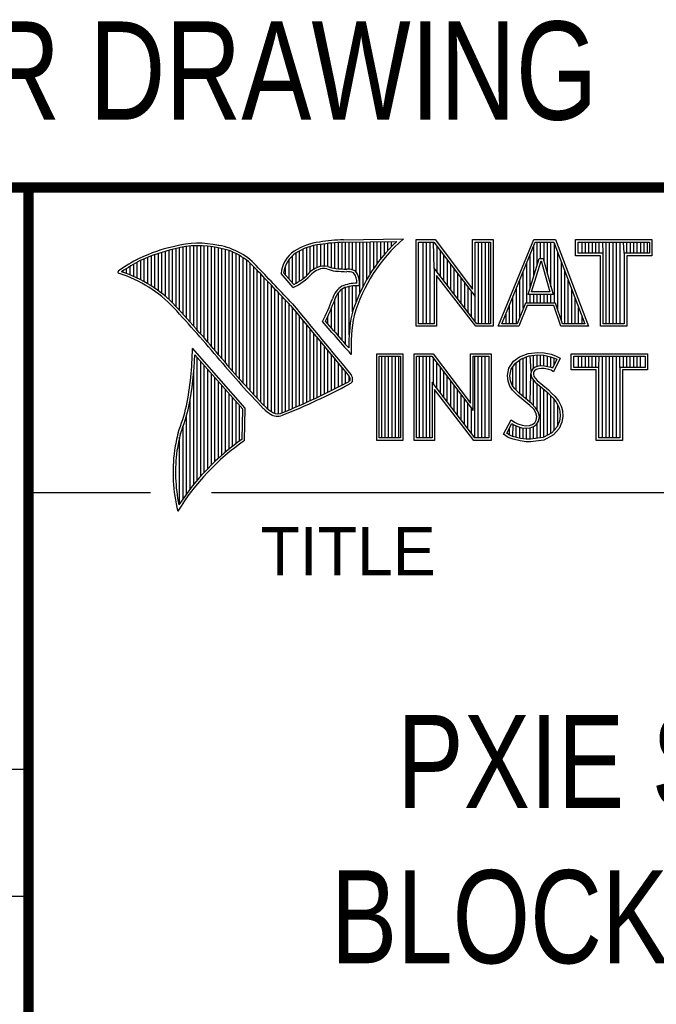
# Model space of a CAD drawing. Header units: inches. Extents: x 0 to 22, y 0 to 17.
# Tile 10 of 28: x 16.4 to 17.6, y 1.4 to 3.3. Entities that reach past the tile are written whole.
import ezdxf
from ezdxf.enums import TextEntityAlignment as Align

# ---------------------------------------------------------------- set-up
doc = ezdxf.new("R2010")
doc.units = ezdxf.units.IN
doc.header["$LTSCALE"] = 1.21
doc.header["$MEASUREMENT"] = 0
doc.layers.get('0').update_dxf_attribs({"linetype": 'CONTINUOUS'})
doc.styles.get("Standard").update_dxf_attribs({"font": 'txt', "width": 0.8})

msp = doc.modelspace()

# ---------------------------------------------------------------- linework, layer by layer
at = {"color": 2, "linetype": 'CONTINUOUS'}
for p, q in [((16.3737, 2.9596), (21.5037, 2.9596)), ((16.3737, 2.9596), (16.3737, 1.2496)), ((16.375, 2.96), (21.5, 2.96)), ((16.9838, 2.8589), (17.0997, 2.8607)), ((17.1243, 2.8592), (17.1609, 2.8592)), ((17.1243, 2.6915), (17.1243, 2.8592)), ((17.1609, 2.8592), (17.2334, 2.7636)), ((17.2334, 2.8592), (17.2732, 2.8592)), ((17.2334, 2.7636), (17.2334, 2.8592)), ((17.2732, 2.8592), (17.2732, 2.6915)), ((17.2831, 2.6915), (17.3516, 2.8591)), ((17.3516, 2.8591), (17.3938, 2.8591)), ((17.3938, 2.8591), (17.4574, 2.6915)), ((17.4327, 2.8591), (17.5802, 2.8591)), ((17.4327, 2.8278), (17.4327, 2.8591)), ((17.5802, 2.8591), (17.5802, 2.8278)), ((16.6465, 2.7431), (16.6465, 2.8386)), ((16.6533, 2.7366), (16.6533, 2.8403)), ((16.6602, 2.7295), (16.6602, 2.8419)), ((16.667, 2.7221), (16.667, 2.8435)), ((16.6738, 2.7146), (16.6738, 2.8449)), ((16.6806, 2.707), (16.6806, 2.8459)), ((16.6875, 2.6995), (16.6875, 2.8467)), ((16.6943, 2.6918), (16.6943, 2.8472)), ((16.7011, 2.6841), (16.7011, 2.8474)), ((16.708, 2.6764), (16.708, 2.8474)), ((16.7148, 2.6685), (16.7148, 2.847)), ((16.7216, 2.6607), (16.7216, 2.8465)), ((16.7284, 2.6527), (16.7284, 2.8456)), ((16.7353, 2.6447), (16.7353, 2.8445)), ((16.7421, 2.6366), (16.7421, 2.8431)), ((16.7489, 2.6285), (16.7489, 2.8417)), ((16.7557, 2.6204), (16.7557, 2.84)), ((16.7626, 2.6125), (16.7626, 2.8378)), ((16.9059, 2.7837), (16.9059, 2.8408)), ((16.9128, 2.7896), (16.9128, 2.8436)), ((16.9196, 2.7966), (16.9196, 2.8459)), ((16.9264, 2.8018), (16.9264, 2.8477)), ((16.9332, 2.8053), (16.9332, 2.849)), ((16.9401, 2.8077), (16.9401, 2.8499)), ((16.9469, 2.8082), (16.9469, 2.8509)), ((16.9537, 2.8069), (16.9537, 2.8518)), ((16.9606, 2.8048), (16.9606, 2.8525)), ((16.9674, 2.8034), (16.9674, 2.8531)), ((16.9742, 2.8027), (16.9742, 2.8536)), ((16.981, 2.8023), (16.981, 2.854)), ((16.9839, 2.8541), (17.087, 2.8557)), ((16.9879, 2.802), (16.9879, 2.8542)), ((16.9947, 2.8019), (16.9947, 2.8543)), ((17.0015, 2.8005), (17.0015, 2.8544)), ((17.0083, 2.7963), (17.0083, 2.8545)), ((17.0152, 2.755), (17.0152, 2.8546)), ((17.022, 2.7691), (17.022, 2.8547)), ((17.0288, 2.7817), (17.0288, 2.8548)), ((17.0357, 2.7931), (17.0357, 2.8549)), ((17.0425, 2.8035), (17.0425, 2.855)), ((17.0493, 2.8131), (17.0493, 2.8551)), ((17.0561, 2.822), (17.0561, 2.8552)), ((17.063, 2.8303), (17.063, 2.8553)), ((17.0698, 2.8381), (17.0698, 2.8554)), ((17.0766, 2.8454), (17.0766, 2.8555)), ((17.1291, 2.8543), (17.1585, 2.8543)), ((17.1291, 2.6963), (17.1291, 2.8543)), ((17.1381, 2.6963), (17.1381, 2.8543)), ((17.1447, 2.6963), (17.1447, 2.8543)), ((17.1514, 2.6963), (17.1514, 2.8543)), ((17.1589, 2.8042), (17.1581, 2.8543)), ((17.1585, 2.8543), (17.2383, 2.7492)), ((17.1648, 2.7965), (17.1648, 2.8461)), ((17.2383, 2.8543), (17.2684, 2.8543)), ((17.2383, 2.7492), (17.2383, 2.8543)), ((17.2449, 2.6963), (17.2449, 2.8543)), ((17.2515, 2.6963), (17.2515, 2.8543)), ((17.2582, 2.6963), (17.2582, 2.8543)), ((17.2649, 2.6963), (17.2649, 2.8543)), ((17.2684, 2.8543), (17.2684, 2.6963)), ((17.2903, 2.6964), (17.3548, 2.8542)), ((17.3517, 2.7882), (17.3517, 2.8465)), ((17.3548, 2.8542), (17.3905, 2.8542)), ((17.3583, 2.8098), (17.3583, 2.8542)), ((17.365, 2.8228), (17.365, 2.8542)), ((17.3717, 2.817), (17.3717, 2.8542)), ((17.3784, 2.7925), (17.3784, 2.8542)), ((17.385, 2.7679), (17.385, 2.8542)), ((17.3905, 2.8542), (17.4504, 2.6964)), ((17.3917, 2.7364), (17.3917, 2.851)), ((17.4375, 2.8542), (17.5753, 2.8542)), ((17.4375, 2.8327), (17.4375, 2.8542)), ((17.4451, 2.8327), (17.4451, 2.8542)), ((17.4518, 2.8327), (17.4518, 2.8542)), ((17.4585, 2.8327), (17.4585, 2.8542)), ((17.4652, 2.8327), (17.4652, 2.8542)), ((17.4718, 2.8327), (17.4718, 2.8542)), ((17.4785, 2.8327), (17.4785, 2.8542)), ((17.4859, 2.8327), (17.4852, 2.8542)), ((17.4919, 2.6964), (17.4919, 2.8542)), ((17.4985, 2.6964), (17.4985, 2.8542)), ((17.5052, 2.6964), (17.5052, 2.8542)), ((17.5119, 2.6964), (17.5119, 2.8542)), ((17.5186, 2.6964), (17.5186, 2.8542)), ((17.5269, 2.8327), (17.5252, 2.8542)), ((17.5319, 2.8327), (17.5319, 2.8542)), ((17.5386, 2.8327), (17.5386, 2.8542)), ((17.5453, 2.8327), (17.5453, 2.8542)), ((17.5519, 2.8327), (17.5519, 2.8542)), ((17.5586, 2.8327), (17.5586, 2.8542)), ((17.5653, 2.8327), (17.5653, 2.8542)), ((17.572, 2.8327), (17.572, 2.8542)), ((17.5753, 2.8542), (17.5753, 2.8327)), ((16.5919, 2.7815), (16.5919, 2.819)), ((16.5987, 2.7778), (16.5987, 2.8221)), ((16.6055, 2.7738), (16.6055, 2.8249)), ((16.6124, 2.7696), (16.6124, 2.8276)), ((16.6192, 2.765), (16.6192, 2.8301)), ((16.626, 2.7601), (16.626, 2.8325)), ((16.6329, 2.7549), (16.6329, 2.8347)), ((16.6397, 2.7492), (16.6397, 2.8367)), ((16.7694, 2.6046), (16.7694, 2.8352)), ((16.7762, 2.5968), (16.7762, 2.8321)), ((16.7831, 2.5891), (16.7831, 2.8284)), ((16.7899, 2.5815), (16.7899, 2.8242)), ((16.7967, 2.5739), (16.7967, 2.8193)), ((16.8786, 2.783), (16.8786, 2.8206)), ((16.8855, 2.7749), (16.8855, 2.8281)), ((16.8923, 2.7747), (16.8923, 2.8335)), ((16.8991, 2.7788), (16.8991, 2.8375)), ((17.1714, 2.7879), (17.1714, 2.8373)), ((17.1781, 2.7792), (17.1781, 2.8285)), ((17.1848, 2.7705), (17.1848, 2.8197)), ((17.3409, 2.7533), (17.3624, 2.8228)), ((17.345, 2.7666), (17.345, 2.8302)), ((17.3624, 2.8228), (17.3701, 2.8228)), ((17.3701, 2.8228), (17.389, 2.7533)), ((17.3984, 2.7232), (17.3984, 2.8334)), ((17.481, 2.8278), (17.4327, 2.8278)), ((17.4859, 2.8327), (17.4375, 2.8327)), ((17.481, 2.6915), (17.481, 2.8278)), ((17.4859, 2.6964), (17.4859, 2.8327)), ((17.5753, 2.8327), (17.5269, 2.8327)), ((17.5269, 2.8327), (17.5269, 2.6964)), ((17.5802, 2.8278), (17.5318, 2.8278)), ((17.5318, 2.8278), (17.5318, 2.6915)), ((16.5646, 2.7936), (16.5646, 2.8033)), ((16.5714, 2.7909), (16.5714, 2.8075)), ((16.5782, 2.788), (16.5782, 2.8116)), ((16.5851, 2.7849), (16.5851, 2.8154)), ((16.8035, 2.5665), (16.8035, 2.8136)), ((16.8104, 2.5591), (16.8104, 2.807)), ((16.8172, 2.5519), (16.8172, 2.7996)), ((16.8718, 2.791), (16.8718, 2.8085)), ((17.2418, 2.6963), (17.1589, 2.8042)), ((17.1589, 2.8042), (17.1589, 2.6963)), ((17.1915, 2.7618), (17.1915, 2.8109)), ((17.1981, 2.7531), (17.1981, 2.8021)), ((17.3383, 2.7364), (17.3383, 2.8138)), ((17.3475, 2.7581), (17.3659, 2.8179)), ((17.3659, 2.8179), (17.3664, 2.8179)), ((17.3664, 2.8179), (17.3827, 2.7581)), ((17.4051, 2.7034), (17.4051, 2.8158)), ((16.5578, 2.796), (16.5578, 2.7989)), ((16.824, 2.5447), (16.824, 2.7924)), ((16.8308, 2.5375), (16.8308, 2.7853)), ((16.8864, 2.7664), (16.8632, 2.7937)), ((16.8877, 2.7723), (16.8682, 2.7952)), ((17.2395, 2.6915), (17.1637, 2.7899)), ((17.1637, 2.7899), (17.1637, 2.6915)), ((17.2048, 2.7445), (17.2048, 2.7933)), ((17.2115, 2.7358), (17.2115, 2.7845)), ((17.325, 2.7101), (17.325, 2.7812)), ((17.3316, 2.7267), (17.3316, 2.7975)), ((17.4118, 2.6964), (17.4118, 2.7982)), ((17.4184, 2.6964), (17.4184, 2.7806)), ((16.8377, 2.5314), (16.8377, 2.7781)), ((16.8445, 2.5262), (16.8445, 2.7709)), ((16.8513, 2.523), (16.8513, 2.7637)), ((16.981, 2.664), (16.981, 2.7634)), ((16.9879, 2.6563), (16.9879, 2.7665)), ((16.9947, 2.6748), (16.9947, 2.7683)), ((17.0015, 2.7195), (17.0015, 2.7694)), ((17.0083, 2.7388), (17.0083, 2.7698)), ((17.2182, 2.7271), (17.2182, 2.7757)), ((17.2248, 2.7184), (17.2248, 2.7669)), ((17.3183, 2.6964), (17.3183, 2.7648)), ((17.4251, 2.6964), (17.4251, 2.763)), ((16.8581, 2.5224), (16.8581, 2.7565)), ((16.865, 2.5241), (16.865, 2.7493)), ((16.9674, 2.6802), (16.9674, 2.7444)), ((16.9742, 2.672), (16.9742, 2.7568)), ((17.2315, 2.7098), (17.2315, 2.7581)), ((17.2382, 2.7011), (17.2383, 2.7492)), ((17.3116, 2.6964), (17.3116, 2.7485)), ((17.389, 2.7533), (17.3409, 2.7533)), ((17.345, 2.7364), (17.345, 2.7533)), ((17.3827, 2.7581), (17.3475, 2.7581)), ((17.3517, 2.7364), (17.3517, 2.7533)), ((17.3583, 2.7364), (17.3583, 2.7533)), ((17.365, 2.7364), (17.365, 2.7533)), ((17.3717, 2.7364), (17.3717, 2.7533)), ((17.3784, 2.7364), (17.3784, 2.7533)), ((17.385, 2.7364), (17.385, 2.7533)), ((17.4318, 2.6964), (17.4318, 2.7455)), ((16.8718, 2.527), (16.8718, 2.7421)), ((16.8786, 2.5298), (16.8786, 2.7348)), ((16.8855, 2.5327), (16.8855, 2.727)), ((16.9606, 2.6882), (16.9606, 2.7266)), ((17.3049, 2.6964), (17.3049, 2.7322)), ((17.3356, 2.7364), (17.3195, 2.6964)), ((17.3388, 2.7316), (17.3228, 2.6915)), ((17.394, 2.7364), (17.3356, 2.7364)), ((17.3905, 2.7316), (17.3388, 2.7316)), ((17.4039, 2.6915), (17.3905, 2.7316)), ((17.4074, 2.6964), (17.394, 2.7364)), ((17.4385, 2.6964), (17.4385, 2.7279)), ((16.8923, 2.5356), (16.8923, 2.7187)), ((16.8991, 2.5385), (16.8991, 2.7104)), ((16.9537, 2.696), (16.9537, 2.7109)), ((17.2983, 2.6964), (17.2983, 2.7158)), ((17.4451, 2.6964), (17.4451, 2.7103)), ((16.9059, 2.5415), (16.9059, 2.7022)), ((16.9128, 2.5446), (16.9128, 2.6939)), ((16.9196, 2.5477), (16.9196, 2.6856)), ((16.9616, 2.6797), (16.9434, 2.7005)), ((16.9653, 2.6828), (16.9492, 2.7013)), ((17.1637, 2.6915), (17.1243, 2.6915)), ((17.1589, 2.6963), (17.1291, 2.6963)), ((17.2732, 2.6915), (17.2395, 2.6915)), ((17.2684, 2.6963), (17.2418, 2.6963)), ((17.3228, 2.6915), (17.2831, 2.6915)), ((17.3195, 2.6964), (17.2903, 2.6964)), ((17.4574, 2.6915), (17.4039, 2.6915)), ((17.4504, 2.6964), (17.4074, 2.6964)), ((17.5318, 2.6915), (17.481, 2.6915)), ((17.5269, 2.6964), (17.4859, 2.6964)), ((16.9264, 2.5508), (16.9264, 2.6774)), ((16.9332, 2.554), (16.9332, 2.6691)), ((16.7939, 2.533), (16.6919, 2.6489)), ((16.9401, 2.5573), (16.9401, 2.6608)), ((16.9469, 2.5606), (16.9469, 2.6526)), ((16.789, 2.5312), (16.6964, 2.6365)), ((16.7011, 2.3939), (16.7011, 2.6311)), ((16.9537, 2.5639), (16.9537, 2.6443)), ((16.9606, 2.5673), (16.9606, 2.6361)), ((16.999, 2.637), (16.9946, 2.6418)), ((17.0482, 2.6383), (17.0988, 2.6383)), ((17.0482, 2.4708), (17.0482, 2.6383)), ((17.0531, 2.6334), (17.0939, 2.6334)), ((17.0531, 2.4756), (17.0531, 2.6334)), ((17.0577, 2.4756), (17.0577, 2.6334)), ((17.0644, 2.4756), (17.0644, 2.6334)), ((17.071, 2.4756), (17.071, 2.6334)), ((17.0777, 2.4756), (17.0777, 2.6334)), ((17.0844, 2.4756), (17.0844, 2.6334)), ((17.0911, 2.4756), (17.0911, 2.6334)), ((17.0939, 2.6334), (17.0939, 2.4756)), ((17.0988, 2.6383), (17.0988, 2.4708)), ((17.1205, 2.6385), (17.1571, 2.6385)), ((17.1205, 2.4708), (17.1205, 2.6385)), ((17.1253, 2.6336), (17.1547, 2.6336)), ((17.1253, 2.4756), (17.1253, 2.6336)), ((17.1311, 2.4756), (17.1311, 2.6336)), ((17.1378, 2.4756), (17.1378, 2.6336)), ((17.1445, 2.4756), (17.1445, 2.6336)), ((17.1511, 2.4756), (17.1511, 2.6336)), ((17.1547, 2.6336), (17.2345, 2.5284)), ((17.1571, 2.6385), (17.2296, 2.5429)), ((17.1578, 2.5799), (17.1578, 2.6295)), ((17.2296, 2.6385), (17.2694, 2.6385)), ((17.2296, 2.5429), (17.2296, 2.6385)), ((17.2345, 2.6336), (17.2646, 2.6336)), ((17.2345, 2.5284), (17.2345, 2.6336)), ((17.2379, 2.4756), (17.2379, 2.6336)), ((17.2446, 2.4756), (17.2446, 2.6336)), ((17.2513, 2.4756), (17.2513, 2.6336)), ((17.2579, 2.4756), (17.2579, 2.6336)), ((17.2646, 2.6336), (17.2646, 2.4756)), ((17.2694, 2.6385), (17.2694, 2.4708)), ((17.3127, 2.6238), (17.3245, 2.6324)), ((17.3162, 2.6204), (17.3269, 2.6281)), ((17.3245, 2.6324), (17.3412, 2.639)), ((17.3269, 2.6281), (17.3424, 2.6343)), ((17.3314, 2.5555), (17.3314, 2.6299)), ((17.338, 2.5499), (17.338, 2.6326)), ((17.3412, 2.639), (17.3596, 2.641)), ((17.3424, 2.6343), (17.3597, 2.6362)), ((17.3466, 2.6041), (17.3447, 2.6345)), ((17.3514, 2.6103), (17.3514, 2.6353)), ((17.3581, 2.6135), (17.3581, 2.636)), ((17.3596, 2.641), (17.372, 2.6402)), ((17.3597, 2.6362), (17.3713, 2.6354)), ((17.3647, 2.6146), (17.3647, 2.6358)), ((17.3713, 2.6354), (17.3843, 2.6326)), ((17.3714, 2.6146), (17.3714, 2.6353)), ((17.372, 2.6402), (17.3856, 2.6373)), ((17.3781, 2.6134), (17.3781, 2.6339)), ((17.3843, 2.6326), (17.3921, 2.6299)), ((17.3848, 2.6117), (17.3848, 2.6324)), ((17.3856, 2.6373), (17.3939, 2.6344)), ((17.4031, 2.6301), (17.3899, 2.6036)), ((17.3914, 2.6176), (17.3914, 2.6301)), ((17.3921, 2.6299), (17.3966, 2.6278)), ((17.3939, 2.6344), (17.4031, 2.6301)), ((17.4242, 2.6383), (17.5717, 2.6383)), ((17.4242, 2.607), (17.4242, 2.6383)), ((17.429, 2.6334), (17.5669, 2.6334)), ((17.429, 2.6119), (17.429, 2.6334)), ((17.4382, 2.6119), (17.4382, 2.6334)), ((17.4448, 2.6119), (17.4448, 2.6334)), ((17.4515, 2.6119), (17.4515, 2.6334)), ((17.4582, 2.6119), (17.4582, 2.6334)), ((17.4649, 2.6119), (17.4649, 2.6334)), ((17.4716, 2.6119), (17.4716, 2.6334)), ((17.4774, 2.6119), (17.4782, 2.6334)), ((17.4849, 2.4756), (17.4849, 2.6334)), ((17.4916, 2.4756), (17.4916, 2.6334)), ((17.4983, 2.4756), (17.4983, 2.6334)), ((17.5049, 2.4756), (17.5049, 2.6334)), ((17.5116, 2.4756), (17.5116, 2.6334)), ((17.5185, 2.6119), (17.5183, 2.6334)), ((17.525, 2.6119), (17.525, 2.6334)), ((17.5316, 2.6119), (17.5316, 2.6334)), ((17.5383, 2.6119), (17.5383, 2.6334)), ((17.545, 2.6119), (17.545, 2.6334)), ((17.5517, 2.6119), (17.5517, 2.6334)), ((17.5583, 2.6119), (17.5583, 2.6334)), ((17.5669, 2.6334), (17.5669, 2.6119)), ((17.5717, 2.6383), (17.5717, 2.607)), ((16.708, 2.4018), (16.708, 2.6233)), ((16.7148, 2.4093), (16.7148, 2.6156)), ((16.9674, 2.5708), (16.9674, 2.6278)), ((16.9742, 2.5743), (16.9742, 2.6195)), ((16.981, 2.5778), (16.981, 2.6113)), ((17.1645, 2.5712), (17.1645, 2.6207)), ((17.1712, 2.5625), (17.1712, 2.6119)), ((17.3009, 2.5961), (17.3037, 2.6105)), ((17.3037, 2.6105), (17.3127, 2.6238)), ((17.3083, 2.6086), (17.3162, 2.6204)), ((17.3113, 2.5744), (17.3113, 2.6131)), ((17.318, 2.5677), (17.318, 2.6217)), ((17.3247, 2.561), (17.3247, 2.6265)), ((17.3497, 2.609), (17.3466, 2.6041)), ((17.3543, 2.6124), (17.3497, 2.609)), ((17.3604, 2.6142), (17.3543, 2.6124)), ((17.3614, 2.6094), (17.3565, 2.6079)), ((17.3664, 2.6148), (17.3604, 2.6142)), ((17.3665, 2.6099), (17.3614, 2.6094)), ((17.3726, 2.6145), (17.3664, 2.6148)), ((17.372, 2.6097), (17.3665, 2.6099)), ((17.3807, 2.6079), (17.372, 2.6097)), ((17.3819, 2.6126), (17.3726, 2.6145)), ((17.3873, 2.6109), (17.3819, 2.6126)), ((17.3879, 2.6106), (17.3873, 2.6109)), ((17.3966, 2.6278), (17.3879, 2.6106)), ((17.4774, 2.6119), (17.429, 2.6119)), ((17.4774, 2.4756), (17.4774, 2.6119)), ((17.5669, 2.6119), (17.5185, 2.6119)), ((17.5185, 2.6119), (17.5185, 2.4756)), ((16.6943, 2.3857), (16.6943, 2.603)), ((16.7216, 2.4165), (16.7216, 2.6078)), ((16.7284, 2.4233), (16.7284, 2.6001)), ((16.7353, 2.4299), (16.7353, 2.5923)), ((16.9879, 2.5814), (16.9879, 2.603)), ((16.9947, 2.5853), (16.9947, 2.5948)), ((17.1778, 2.5539), (17.1778, 2.6031)), ((17.1845, 2.5452), (17.1845, 2.5943)), ((17.302, 2.5852), (17.3009, 2.5961)), ((17.3058, 2.5959), (17.3083, 2.6086)), ((17.3068, 2.5863), (17.3058, 2.5959)), ((17.3447, 2.5443), (17.3461, 2.5993)), ((17.3466, 2.6041), (17.3461, 2.5993)), ((17.3461, 2.5993), (17.3477, 2.5922)), ((17.3477, 2.5922), (17.3547, 2.5835)), ((17.3513, 2.6025), (17.351, 2.5996)), ((17.351, 2.5996), (17.3521, 2.5944)), ((17.3533, 2.6056), (17.3513, 2.6025)), ((17.3521, 2.5944), (17.3582, 2.5869)), ((17.3565, 2.6079), (17.3533, 2.6056)), ((17.3853, 2.6065), (17.3807, 2.6079)), ((17.3899, 2.6036), (17.3853, 2.6065)), ((17.4726, 2.607), (17.4242, 2.607)), ((17.4726, 2.4708), (17.4726, 2.607)), ((17.5717, 2.607), (17.5233, 2.607)), ((17.5233, 2.607), (17.5233, 2.4708)), ((16.7421, 2.4363), (16.7421, 2.5846)), ((16.7489, 2.4424), (16.7489, 2.5768)), ((17.238, 2.4756), (17.1551, 2.5834)), ((17.1551, 2.5834), (17.1551, 2.4756)), ((17.1912, 2.5365), (17.1912, 2.5855)), ((17.1979, 2.5278), (17.1979, 2.5767)), ((17.3058, 2.5754), (17.302, 2.5852)), ((17.3109, 2.5679), (17.3058, 2.5754)), ((17.3101, 2.5777), (17.3068, 2.5863)), ((17.3147, 2.571), (17.3101, 2.5777)), ((17.3243, 2.5614), (17.3147, 2.571)), ((17.3514, 2.5381), (17.3514, 2.5876)), ((17.3547, 2.5835), (17.3771, 2.5649)), ((17.3581, 2.5298), (17.3581, 2.5807)), ((17.3582, 2.5869), (17.3804, 2.5685)), ((17.3647, 2.4755), (17.3647, 2.5752)), ((16.7557, 2.4482), (16.7557, 2.569)), ((16.7626, 2.4538), (16.7626, 2.5613)), ((16.7694, 2.4592), (16.7694, 2.5535)), ((17.2356, 2.4708), (17.1599, 2.5692)), ((17.1599, 2.5692), (17.1599, 2.4708)), ((17.2045, 2.5192), (17.2045, 2.5679)), ((17.2112, 2.5105), (17.2112, 2.5591)), ((17.3153, 2.5636), (17.3109, 2.5679)), ((17.321, 2.5578), (17.3153, 2.5636)), ((17.3441, 2.5385), (17.321, 2.5578)), ((17.3474, 2.5421), (17.3243, 2.5614)), ((17.3714, 2.4763), (17.3714, 2.5696)), ((17.3771, 2.5649), (17.383, 2.559)), ((17.3781, 2.4808), (17.3781, 2.5639)), ((17.3804, 2.5685), (17.3864, 2.5624)), ((17.383, 2.559), (17.3888, 2.5529)), ((17.3848, 2.4834), (17.3848, 2.5571)), ((17.3864, 2.5624), (17.3925, 2.5561)), ((17.3888, 2.5529), (17.3953, 2.5446)), ((17.3925, 2.5561), (17.3994, 2.5472)), ((16.6875, 2.377), (16.6875, 2.5502)), ((16.7762, 2.4644), (16.7762, 2.5458)), ((16.7831, 2.4694), (16.7831, 2.538)), ((16.7927, 2.4704), (16.7939, 2.533)), ((17.2179, 2.5018), (17.2179, 2.5503)), ((17.2246, 2.4931), (17.2246, 2.5415)), ((17.3516, 2.5311), (17.3441, 2.5385)), ((17.3554, 2.5341), (17.3474, 2.5421)), ((17.3604, 2.5261), (17.3554, 2.5341)), ((17.3914, 2.4908), (17.3914, 2.5495)), ((17.3953, 2.5446), (17.4001, 2.535)), ((17.3981, 2.4982), (17.3981, 2.5389)), ((17.3994, 2.5472), (17.4046, 2.5368)), ((17.4001, 2.535), (17.4024, 2.5275)), ((17.4046, 2.5368), (17.4072, 2.5285)), ((16.6806, 2.368), (16.6806, 2.52)), ((16.788, 2.4729), (16.789, 2.5312)), ((17.2312, 2.4844), (17.2312, 2.5327)), ((17.3559, 2.5241), (17.3516, 2.5311)), ((17.3579, 2.5169), (17.3559, 2.5241)), ((17.3565, 2.5097), (17.3579, 2.5169)), ((17.3629, 2.5171), (17.3604, 2.5261)), ((17.3611, 2.5079), (17.3629, 2.5171)), ((17.4031, 2.5174), (17.4016, 2.5077)), ((17.4024, 2.5275), (17.4031, 2.5174)), ((17.408, 2.5172), (17.4063, 2.5063)), ((17.4072, 2.5285), (17.408, 2.5172)), ((16.6738, 2.3584), (16.6738, 2.4982)), ((17.2931, 2.483), (17.3081, 2.5106)), ((17.2995, 2.4845), (17.3097, 2.5034)), ((17.3081, 2.5106), (17.3144, 2.506)), ((17.3097, 2.5034), (17.3119, 2.5018)), ((17.3113, 2.478), (17.3119, 2.5018)), ((17.3119, 2.5018), (17.3189, 2.4983)), ((17.3144, 2.506), (17.3207, 2.5028)), ((17.318, 2.4765), (17.318, 2.4986)), ((17.3189, 2.4983), (17.328, 2.4952)), ((17.3207, 2.5028), (17.3291, 2.5)), ((17.3247, 2.475), (17.3247, 2.4963)), ((17.328, 2.4952), (17.3365, 2.4942)), ((17.3291, 2.5), (17.3366, 2.4991)), ((17.3314, 2.474), (17.3314, 2.4948)), ((17.3365, 2.4942), (17.3446, 2.4949)), ((17.3366, 2.4991), (17.3435, 2.4997)), ((17.3435, 2.4997), (17.3487, 2.5017)), ((17.3446, 2.4949), (17.351, 2.4974)), ((17.3447, 2.4728), (17.3447, 2.4949)), ((17.3487, 2.5017), (17.3536, 2.5051)), ((17.351, 2.4974), (17.3572, 2.5017)), ((17.3514, 2.4737), (17.3514, 2.4975)), ((17.3536, 2.5051), (17.3565, 2.5097)), ((17.3572, 2.5017), (17.3611, 2.5079)), ((17.3581, 2.4746), (17.3581, 2.5024)), ((17.3967, 2.4966), (17.3868, 2.4857)), ((17.4016, 2.5077), (17.3967, 2.4966)), ((17.4063, 2.5063), (17.4008, 2.4939)), ((16.667, 2.3482), (16.667, 2.477)), ((17.3026, 2.4766), (17.2931, 2.483)), ((17.3049, 2.4809), (17.2995, 2.4845)), ((17.3118, 2.4729), (17.3026, 2.4766)), ((17.3047, 2.481), (17.3047, 2.4941)), ((17.3132, 2.4775), (17.3049, 2.4809)), ((17.3262, 2.4748), (17.3132, 2.4775)), ((17.338, 2.473), (17.338, 2.494)), ((17.3699, 2.4761), (17.345, 2.4729)), ((17.3868, 2.4857), (17.3699, 2.4761)), ((17.3899, 2.4818), (17.3714, 2.4714)), ((17.4008, 2.4939), (17.3899, 2.4818)), ((17.0988, 2.4708), (17.0482, 2.4708)), ((17.0939, 2.4756), (17.0531, 2.4756)), ((17.1599, 2.4708), (17.1205, 2.4708)), ((17.1551, 2.4756), (17.1253, 2.4756)), ((17.2694, 2.4708), (17.2356, 2.4708)), ((17.2646, 2.4756), (17.238, 2.4756)), ((17.3254, 2.47), (17.3118, 2.4729)), ((17.3369, 2.4683), (17.3254, 2.47)), ((17.3373, 2.4731), (17.3262, 2.4748)), ((17.3452, 2.468), (17.3369, 2.4683)), ((17.345, 2.4729), (17.3373, 2.4731)), ((17.3714, 2.4714), (17.3452, 2.468)), ((17.5233, 2.4708), (17.4726, 2.4708)), ((17.5185, 2.4756), (17.4774, 2.4756)), ((16.375, 2.37), (16.6109, 2.37)), ((16.7288, 2.37), (21.5, 2.37)), ((13.61, 1.835), (16.375, 1.835)), ((16.375, 1.5888), (13.61, 1.5888))]:
    msp.add_line(p, q, dxfattribs=at)
at = {"color": 7, "linetype": 'CONTINUOUS', "const_width": 0.02}
for points in [[(13.6, 2.9595), (21.5, 2.96)], [(16.375, 2.96), (16.375, 0.5)]]:
    msp.add_lwpolyline(points, dxfattribs=at)
at = {"color": 2, "linetype": 'CONTINUOUS'}
for centre, radius, start, end in [((17.0005, 2.4511), 0.4082, 92.3475, 98.8367), ((17.308, 2.6221), 0.3168, 131.1193, 163.4132), ((16.7315, 2.5144), 0.3399, 102.6162, 114.8514), ((16.7315, 2.5144), 0.3351, 102.5989, 114.8296), ((16.7034, 2.6747), 0.1775, 77.2819, 105.0682), ((16.7034, 2.6747), 0.1727, 77.2314, 105.1003), ((16.7222, 2.7226), 0.1221, 40.1653, 80.8429), ((16.7222, 2.7226), 0.1269, 40.2333, 80.7735), ((16.9502, 2.7423), 0.1128, 96.3009, 123.1685), ((16.9502, 2.7423), 0.108, 96.2443, 123.1259), ((17.0005, 2.4511), 0.4034, 92.3569, 98.8525), ((17.308, 2.6221), 0.3216, 133.4014, 163.4571), ((16.7759, 2.4698), 0.3996, 117.9347, 124.5691), ((16.7759, 2.4698), 0.3948, 117.954, 124.0374), ((16.923, 2.7875), 0.0602, 125.032, 174.0466), ((16.923, 2.7875), 0.0554, 125.1142, 171.9572), ((9.1994, -4.4938), 10.5463, 43.2461, 43.76704), ((9.199, -4.4944), 10.5518, 43.24607, 43.76701), ((16.9517, 2.7612), 0.0478, 112.9196, 132.2699), ((16.9517, 2.7612), 0.043, 112.6662, 131.9321), ((16.9455, 2.7813), 0.0269, 72.6128, 117.3853), ((16.9455, 2.7813), 0.0221, 72.9381, 117.8635), ((16.977, 2.8697), 0.0718, 249.5515, 263.1636), ((16.977, 2.8697), 0.067, 249.4455, 263.1373), ((16.9944, 3.0501), 0.2482, 264.1189, 269.068), ((16.9917, 2.7681), 0.0339, 64.4685, 92.2537), ((16.5507, 2.7963), 0.00298, 121.3543, 265.8048), ((16.4773, 2.5601), 0.2445, 43.1672, 72.5708), ((16.4772, 2.5601), 0.2493, 43.1664, 71.8497), ((16.8429, 2.8642), 0.107, 293.9928, 318.4439), ((16.8429, 2.8642), 0.1022, 295.9966, 318.5916), ((16.9944, 3.0501), 0.253, 264.1107, 269.1006), ((16.9917, 2.7681), 0.0291, 66.3231, 92.5053), ((16.9825, 2.7769), 0.0275, 355.2987, 40.4494), ((16.9825, 2.7769), 0.0323, 347.1178, 42.4037), ((17.0047, 2.732), 0.0441, 122.6948, 163.4996), ((17.0047, 2.732), 0.0393, 123.3496, 163.7165), ((17.0094, 2.698), 0.0767, 89.6565, 111.8738), ((17.0094, 2.698), 0.0719, 86.3769, 111.5054), ((16.5488, 2.8964), 0.4406, 333.6063, 339.8409), ((16.5488, 2.8963), 0.4454, 334.022, 339.8635), ((14.6645, 0.8858), 2.7122, 39.9143, 42.7655), ((14.6639, 0.8852), 2.7178, 39.9159, 42.7668), ((117.205, 85.4976), 130.0576, 219.522219, 219.6006), ((117.1292, 85.4341), 129.954, 219.521832, 219.600442), ((17.3248, 2.6518), 0.3309, 169.2392, 180.3763), ((17.3248, 2.6518), 0.3261, 169.2807, 182.6075), ((17.5234, 3.1364), 0.724, 219.1087, 223.0885), ((17.5234, 3.1364), 0.7192, 219.1032, 222.5932), ((16.0461, 2.6599), 0.6459, 349.0852, 359.0204), ((16.0461, 2.6599), 0.6507, 349.0758, 357.94), ((18.1343, 3.7937), 1.8102, 220.042, 224.0069), ((18.1342, 3.7937), 1.815, 220.0434, 224.0127), ((16.9709, 2.5786), 0.0288, 26.3697, 33.9), ((16.9687, 2.5899), 0.028, 353.6797, 3.043), ((16.9709, 2.5786), 0.0336, 24.6866, 34.3242), ((16.9687, 2.5899), 0.0328, 350.4758, 4.7759), ((16.3916, 3.7016), 1.269, 291.9871, 298.2491), ((16.3917, 3.7016), 1.2737, 291.9984, 298.2504), ((16.98, 2.6057), 0.0252, 299.2501, 311.2614), ((16.98, 2.6057), 0.03, 299.1847, 314.8198), ((16.2632, 2.6388), 0.4292, 339.0712, 346.3669), ((16.2632, 2.6388), 0.434, 339.1085, 346.381), ((16.9079, 2.6176), 0.1112, 227.1627, 236.7917), ((16.9079, 2.6176), 0.116, 227.0911, 236.9191), ((16.8565, 2.5437), 0.0261, 242.8484, 298.0511), ((16.8565, 2.5437), 0.0213, 243.4913, 298.7009), ((17.0658, 2.3848), 0.4141, 165.9359, 170.6858), ((17.0658, 2.3848), 0.4093, 165.9761, 170.6762), ((17.0508, 2.0969), 0.454, 124.6428, 148.5563), ((17.0508, 2.0969), 0.4588, 124.9509, 147.098), ((16.9723, 2.4095), 0.318, 172.3562, 193.7958), ((16.9723, 2.4095), 0.3132, 172.3688, 191.6866)]:
    msp.add_arc(centre, radius, start, end, dxfattribs=at)

# ---------------------------------------------------------------- texts
at = {"color": 7, "linetype": 'CONTINUOUS', "width": 0.8}
msp.add_text('CUSTOMER DRAWING', height=0.19, dxfattribs=at).set_placement((16.3742, 3.0911), align=Align.CENTER)
at = {"color": 2, "linetype": 'CONTINUOUS'}
msp.add_text('TITLE', height=0.093, dxfattribs=at).set_placement((16.8235, 2.21))
at = {"color": 7, "linetype": 'CONTINUOUS', "insert": (18.9387, 1.9396), "char_height": 0.18, "width": 4.896, "attachment_point": 2}
msp.add_mtext('PXIE SIGNAL CONDITIONING TERMINAL\\PBLOCK, 96 POS DIN CUSTOMER DRAWING', dxfattribs=at)

doc.saveas('drawing.dxf')
